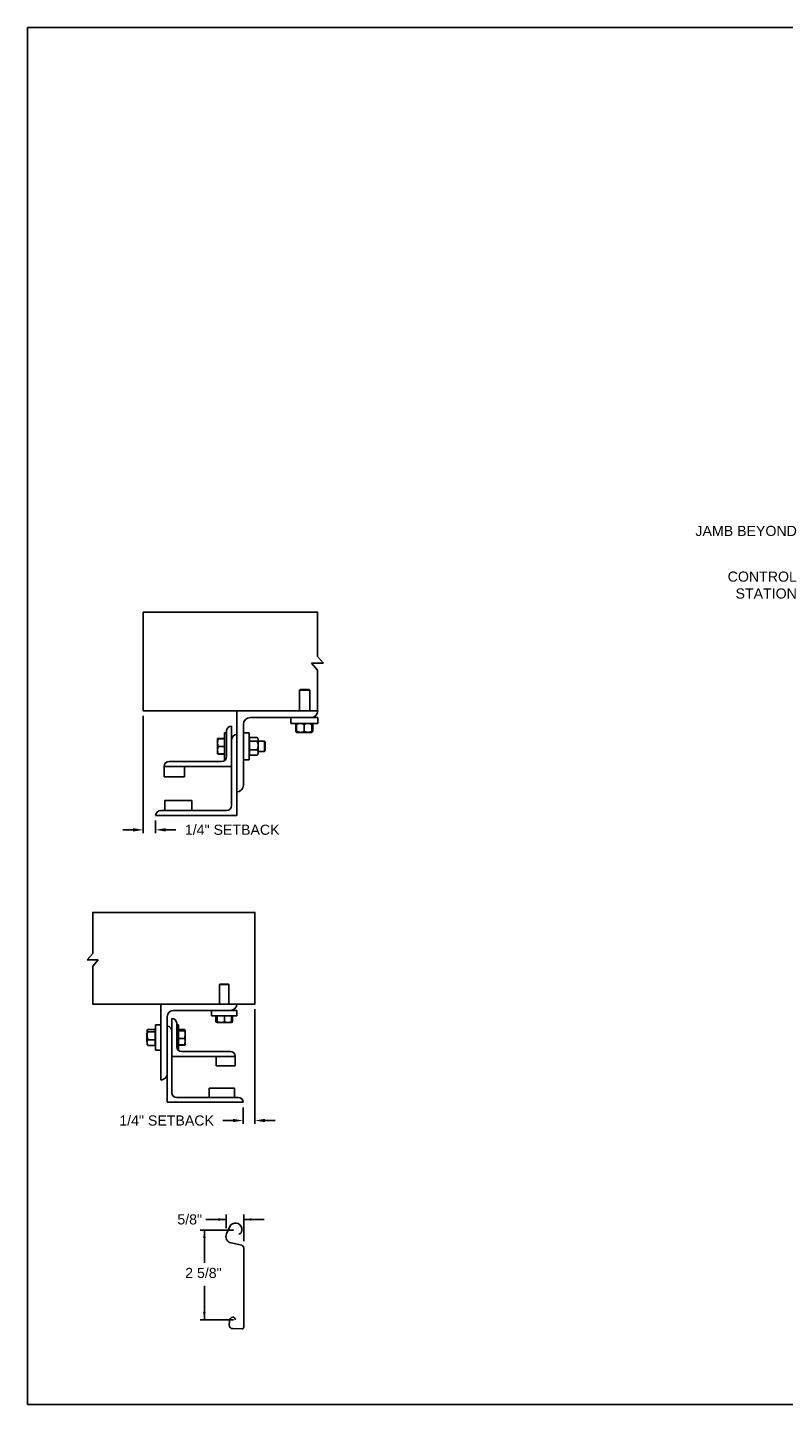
# Model space of a CAD drawing. Header units: inches. Extents: x 169.6 to 213.7, y 195.1 to 266.5.
# Tile 1 of 51: x 169.6 to 176.6, y 195.1 to 207.8. Entities that reach past the tile are written whole.
import ezdxf
from ezdxf import colors
from ezdxf.entities.mleader import LeaderData, LeaderLine
from ezdxf.math import Vec2, Vec3

# ---------------------------------------------------------------- set-up
doc = ezdxf.new("R2010")
doc.units = ezdxf.units.IN
doc.header["$LTSCALE"] = 0.25
doc.header["$MEASUREMENT"] = 0
doc.layers.add('ANNOTATIONS', color=1, linetype='Continuous')
doc.layers.add('DETAILS', color=4, linetype='Continuous')
doc.styles.add('ARIAL', font='arial.ttf', dxfattribs={"height": 0.09375})
doc.dimstyles.new('STANDARD$0', dxfattribs={"dimtxt": 0.09375, "dimasz": 0.09375, "dimexe": 0.03125, "dimexo": 0.046875, "dimgap": 0.09, "dimtad": 0, "dimtih": 1, "dimtoh": 1, "dimdec": 4, "dimzin": 0, "dimdsep": 46, "dimtxsty": 'ARIAL', "dimcen": 0.09, "dimadec": 0, "dimazin": 0, "dimtfac": 1, "dimtdec": 4, "dimtofl": 0, "dimtmove": 0, "dimatfit": 1, "dimfxl": 1, "dimtolj": 1, "dimtzin": 0, "dimarcsym": 0})

# ---------------------------------------------------------------- blocks, each defined once
blk = doc.blocks.new('*D63')
at = {"layer": 'ANNOTATIONS', "color": 0, "lineweight": -2, "transparency": 16777216}
for p, q in [((170.659, 201.438), (170.659, 200.354)), ((170.774, 200.47), (170.774, 200.354)), ((170.565, 200.385), (170.472, 200.385)), ((170.868, 200.385), (170.962, 200.385))]:
    blk.add_line(p, q, dxfattribs=at)
at = {"layer": 'ANNOTATIONS', "color": 0, "transparency": 16777216}
for points in [[(170.565, 200.401), (170.565, 200.369), (170.659, 200.385)], [(170.868, 200.401), (170.868, 200.369), (170.774, 200.385)]]:
    blk.add_solid(points, dxfattribs=at)
at = {"layer": 'defpoints', "color": 0, "transparency": 16777216}
for p in [(170.659, 201.485), (170.774, 200.516), (170.774, 200.385)]:
    blk.add_point(p, dxfattribs=at)
at = {"layer": 'ANNOTATIONS', "color": 0, "transparency": 16777216, "insert": (171.483, 200.385), "char_height": 0.09375, "attachment_point": 5, "style": 'ARIAL'}
blk.add_mtext('\\A1;1/4" SETBACK', dxfattribs=at)
blk = doc.blocks.new('*D67')
at = {"layer": 'ANNOTATIONS', "color": 0, "lineweight": -2, "transparency": 16777216}
for p, q in [((171.692, 198.725), (171.692, 197.665)), ((171.584, 197.817), (171.584, 197.665)), ((171.49, 197.696), (171.397, 197.696)), ((171.786, 197.696), (171.88, 197.696))]:
    blk.add_line(p, q, dxfattribs=at)
at = {"layer": 'ANNOTATIONS', "color": 0, "transparency": 16777216}
for points in [[(171.49, 197.712), (171.49, 197.681), (171.584, 197.696)], [(171.786, 197.712), (171.786, 197.681), (171.692, 197.696)]]:
    blk.add_solid(points, dxfattribs=at)
at = {"layer": 'defpoints', "color": 0, "transparency": 16777216}
for p in [(171.692, 198.772), (171.584, 197.864), (171.584, 197.696)]:
    blk.add_point(p, dxfattribs=at)
at = {"layer": 'ANNOTATIONS', "color": 0, "transparency": 16777216, "insert": (170.876, 197.696), "char_height": 0.09375, "attachment_point": 5, "style": 'ARIAL'}
blk.add_mtext('\\A1;1/4" SETBACK', dxfattribs=at)

msp = doc.modelspace()

# ---------------------------------------------------------------- linework, layer by layer
at = {"layer": 'ANNOTATIONS'}
for p, q in [((171.42624, 196.78127), (171.23874, 196.78127)), ((171.42624, 196.69951), (171.42624, 196.82814)), ((171.59076, 196.58116), (171.59076, 196.82814)), ((171.59076, 196.78127), (171.77826, 196.78127)), ((171.49457, 196.68083), (171.18677, 196.68083)), ((171.22525, 196.68083), (171.22525, 196.37927)), ((171.22525, 195.85362), (171.22525, 196.16831)), ((171.49457, 195.85362), (171.18677, 195.85362))]:
    msp.add_line(p, q, dxfattribs=at)
for p in [(171.55494, 196.64932), (171.22525, 195.92812), (171.22525, 195.85362)]:
    msp.add_point(p, dxfattribs=at)
for points in [[(171.35592, 196.76955), (171.35592, 196.79299), (171.42624, 196.78127)], [(171.66108, 196.79299), (171.66108, 196.76955), (171.59076, 196.78127)], [(171.23697, 196.61051), (171.21352, 196.61051), (171.22525, 196.68083)], [(171.23697, 195.92394), (171.21352, 195.92394), (171.22525, 195.85362)]]:
    msp.add_solid(points, dxfattribs=at)
at = {"layer": 'defpoints'}
msp.add_lwpolyline([(189.05875, 195.07023), (169.58887, 195.07023), (169.58887, 207.80534), (189.05875, 207.80534)], close=True, dxfattribs=at)
at = {"layer": 'DETAILS'}
for p, q in [((172.32668, 201.92572), (172.27235, 201.98897)), ((172.21802, 201.92572), (172.32668, 201.92572)), ((172.27235, 201.86246), (172.21802, 201.92572)), ((172.11086, 201.68197), (172.10625, 201.67736)), ((172.10625, 201.48522), (172.10625, 201.67736)), ((172.10625, 201.67736), (172.2, 201.67736)), ((172.11086, 201.68197), (172.1954, 201.68197)), ((172.1954, 201.68197), (172.2, 201.67736)), ((172.2, 201.67736), (172.2, 201.48522)), ((171.52434, 200.51647), (171.52434, 201.48522)), ((171.47746, 201.34459), (171.47746, 200.61022)), ((171.58684, 200.79772), (171.58684, 201.36022)), ((171.64934, 201.42272), (172.27434, 201.42272)), ((172.02434, 201.36947), (172.02434, 201.42272)), ((172.27434, 201.36947), (172.02434, 201.36947)), ((172.07335, 201.36189), (172.07028, 201.36009)), ((172.07028, 201.36009), (172.07028, 201.29572)), ((172.07244, 201.36009), (172.07244, 201.29572)), ((172.07587, 201.36674), (172.07886, 201.36932)), ((172.07903, 201.36137), (172.07639, 201.36009)), ((172.07639, 201.36009), (172.07639, 201.29572)), ((172.07903, 201.36009), (172.07903, 201.29572)), ((172.14934, 201.36009), (172.14934, 201.29572)), ((172.21965, 201.36009), (172.21965, 201.29572)), ((172.22228, 201.36009), (172.22228, 201.29572)), ((172.22624, 201.36009), (172.22624, 201.29572)), ((172.2284, 201.36009), (172.2284, 201.29572)), ((172.27434, 201.42272), (172.27434, 201.36947)), ((171.34659, 201.2274), (171.3466, 201.22742)), ((171.34659, 201.2274), (171.34659, 201.2274)), ((171.34659, 201.08678), (171.34659, 201.2274)), ((171.41209, 201.2293), (171.35287, 201.2293)), ((171.41209, 201.22857), (171.35287, 201.22857)), ((171.41209, 201.22853), (171.35287, 201.22853)), ((171.41209, 201.22831), (171.35287, 201.22831)), ((171.41209, 201.22747), (171.35287, 201.22747)), ((171.41209, 201.28209), (171.43059, 201.28209)), ((171.41209, 201.28209), (171.41209, 201.03209)), ((171.43059, 201.29772), (171.43059, 201.06334)), ((171.58684, 201.28209), (171.64009, 201.28209)), ((171.64009, 201.28209), (171.64009, 201.03209)), ((171.64009, 201.2274), (171.64209, 201.2274)), ((171.64209, 201.07659), (171.64209, 201.23759)), ((171.64209, 201.23759), (171.71384, 201.23759)), ((171.71821, 201.23321), (171.72321, 201.2274)), ((171.72321, 201.08678), (171.72321, 201.2274)), ((172.07335, 201.29392), (172.07028, 201.29572)), ((172.07681, 201.29337), (172.07244, 201.29572)), ((172.07903, 201.28634), (172.07587, 201.28906)), ((172.07903, 201.29444), (172.07639, 201.29572)), ((172.07903, 201.28634), (172.21965, 201.28634)), ((171.41209, 201.15722), (171.35287, 201.15722)), ((171.64209, 201.20649), (171.71384, 201.20649)), ((171.64209, 201.12599), (171.71384, 201.12599)), ((171.72321, 201.20397), (171.78248, 201.20397)), ((171.78248, 201.11022), (171.72321, 201.11022)), ((171.78248, 201.20397), (171.78709, 201.19936)), ((171.78248, 201.20397), (171.78248, 201.11022)), ((171.78709, 201.11482), (171.78248, 201.11022)), ((171.78709, 201.19936), (171.78709, 201.11482)), ((170.85246, 200.973), (170.85246, 200.87584)), ((170.85246, 200.96959), (171.47746, 200.96959)), ((171.38371, 201.01647), (170.89934, 201.01647)), ((171.03996, 200.87584), (171.03996, 200.96959)), ((171.34659, 201.08678), (171.34659, 201.08678)), ((171.3466, 201.08675), (171.3466, 201.08676)), ((171.34661, 201.08675), (171.3466, 201.08675)), ((171.34664, 201.08669), (171.34661, 201.08675)), ((171.35264, 201.08671), (171.35287, 201.08587)), ((171.35264, 201.08571), (171.35287, 201.08488)), ((171.41209, 201.08684), (171.35287, 201.08684)), ((171.41209, 201.08671), (171.35287, 201.08671)), ((171.41209, 201.08587), (171.35287, 201.08587)), ((171.41209, 201.08565), (171.35287, 201.08565)), ((171.41209, 201.08561), (171.35287, 201.08561)), ((171.41209, 201.08488), (171.35287, 201.08488)), ((171.41865, 201.03209), (171.41209, 201.03209)), ((171.64009, 201.03209), (171.58684, 201.03209)), ((171.64209, 201.08678), (171.64009, 201.08678)), ((171.64209, 201.07659), (171.71384, 201.07659)), ((171.72321, 201.08678), (171.71821, 201.08097)), ((170.85246, 200.87584), (171.03996, 200.87584)), ((171.11028, 200.65709), (170.86028, 200.65709)), ((170.86028, 200.65709), (170.86028, 200.56334)), ((171.11028, 200.56334), (171.11028, 200.65709)), ((170.77434, 200.51647), (171.52434, 200.51647)), ((171.43059, 200.56334), (170.82121, 200.56334)), ((170.14123, 199.18274), (170.19176, 199.24157)), ((170.24229, 199.18274), (170.14123, 199.18274)), ((170.19176, 199.12391), (170.24229, 199.18274)), ((171.36878, 198.95749), (171.36446, 198.95317)), ((171.36446, 198.95317), (171.36446, 198.77304)), ((171.45235, 198.95317), (171.36446, 198.95317)), ((171.44804, 198.95749), (171.36878, 198.95749)), ((171.45235, 198.95317), (171.44804, 198.95749)), ((171.45235, 198.77304), (171.45235, 198.95317)), ((170.82247, 198.77304), (170.82247, 198.06991)), ((170.93966, 198.71444), (171.5256, 198.71444)), ((171.29122, 198.71444), (171.29122, 198.66452)), ((171.5256, 198.66452), (171.5256, 198.71444)), ((170.82247, 198.58261), (170.77255, 198.58261)), ((170.77255, 198.58261), (170.77255, 198.34823)), ((170.88106, 197.86483), (170.88106, 198.65585)), ((170.92501, 198.6412), (170.92501, 197.95272)), ((170.96896, 198.59726), (170.96896, 198.37753)), ((170.9863, 198.58261), (170.96896, 198.58261)), ((170.9863, 198.34823), (170.9863, 198.58261)), ((171.29122, 198.66452), (171.5256, 198.66452)), ((171.3326, 198.66452), (171.3326, 198.609)), ((171.33578, 198.60699), (171.34249, 198.60312)), ((171.34079, 198.66452), (171.34079, 198.609)), ((171.34256, 198.60312), (171.47425, 198.60312)), ((171.34434, 198.66452), (171.34434, 198.609)), ((171.41196, 198.66452), (171.41196, 198.609)), ((171.47433, 198.60312), (171.48104, 198.60699)), ((171.48421, 198.609), (171.47532, 198.60547)), ((171.47603, 198.66452), (171.47603, 198.609)), ((171.48099, 198.60697), (171.48421, 198.609)), ((171.48421, 198.66452), (171.48421, 198.609)), ((170.69462, 198.50634), (170.69333, 198.50505)), ((170.69333, 198.50505), (170.69333, 198.42579)), ((170.69333, 198.42579), (170.69462, 198.4245)), ((170.69714, 198.53426), (170.69462, 198.53134)), ((170.69462, 198.3995), (170.69462, 198.53134)), ((170.77067, 198.53951), (170.70341, 198.53951)), ((170.77067, 198.51756), (170.70341, 198.51756)), ((170.77067, 198.44347), (170.70341, 198.44347)), ((170.77067, 198.39133), (170.77067, 198.53951)), ((170.77255, 198.53134), (170.77067, 198.53134)), ((170.9863, 198.53873), (171.04182, 198.53873)), ((170.9863, 198.53545), (171.04182, 198.53545)), ((170.9863, 198.52626), (171.04182, 198.52626)), ((170.9863, 198.45623), (171.04182, 198.45623)), ((171.04771, 198.53134), (171.04647, 198.53348)), ((171.04771, 198.3995), (171.04771, 198.53086)), ((170.69462, 198.3995), (170.69714, 198.39658)), ((170.77067, 198.39133), (170.70341, 198.39133)), ((170.77067, 198.3995), (170.77255, 198.3995)), ((170.77255, 198.34823), (170.82247, 198.34823)), ((171.51095, 198.28964), (170.92501, 198.28964)), ((170.98015, 198.34823), (170.9863, 198.34823)), ((170.9863, 198.39539), (171.04182, 198.39539)), ((170.9863, 198.39211), (171.04182, 198.39211)), ((171.0129, 198.33358), (171.467, 198.33358)), ((171.04309, 198.39602), (171.04182, 198.39211)), ((171.04647, 198.39736), (171.04771, 198.3995)), ((171.33517, 198.20175), (171.33517, 198.28964)), ((171.51095, 198.29391), (171.51095, 198.20175)), ((171.51095, 198.20175), (171.33517, 198.20175)), ((170.96896, 197.90878), (171.54024, 197.90878)), ((171.26925, 197.90878), (171.26925, 197.99667)), ((171.26925, 197.99667), (171.50362, 197.99667)), ((171.50362, 197.99667), (171.50362, 197.90878)), ((171.58419, 197.86483), (170.88106, 197.86483))]:
    msp.add_line(p, q, dxfattribs=at)
for points in [[(172.27235, 201.98897), (172.27235, 202.39722), (170.65901, 202.39722), (170.65901, 201.48522), (172.27434, 201.48522)], [(172.27235, 201.48522), (172.27235, 201.86246)], [(170.19176, 199.24157), (170.19176, 199.62128), (171.69231, 199.62128), (171.69231, 198.77304), (170.19176, 198.77304), (170.19176, 199.12391)]]:
    msp.add_lwpolyline(points, dxfattribs=at)
msp.add_lwpolyline([(171.54457, 196.64412, 0.33746117), (171.5715, 196.68219), (171.57118, 196.70007, 0.73725505), (171.46103, 196.71493), (171.43022, 196.64851, 0.47976839), (171.47203, 196.56419), (171.57045, 196.54262, -0.21720182), (171.59076, 196.51866), (171.59076, 196.44998), (171.59076, 195.78395, -0.36619075), (171.57102, 195.76853), (171.48636, 195.77125, -0.41028649), (171.45509, 195.80476), (171.45703, 195.84206, -0.37745755), (171.49086, 195.87838, -0.31905635), (171.50274, 195.8729), (171.51381, 195.85362)], format="xyb", dxfattribs=at)
for centre, radius, start, end in [((172.21184, 201.48522), 0.0625, 270, 0), ((171.47746, 201.29772), 0.04688, 90, 180), ((171.64934, 201.36022), 0.0625, 90, 180), ((171.52434, 201.21959), 0.04688, 90, 180), ((170.89769, 200.97123), 0.04527, 87.917978, 177.754387), ((170.89934, 200.96959), 0.04688, 90, 180), ((171.38371, 201.06334), 0.04688, 270, 0), ((171.52434, 200.79772), 0.0625, 270, 0), ((171.43059, 200.61022), 0.04688, 270, 0), ((170.82121, 200.51647), 0.04688, 90, 180), ((170.93966, 198.65585), 0.05859, 90, 180), ((171.467, 198.77304), 0.05859, 270, 0), ((170.88106, 198.52401), 0.04395, 0, 90), ((170.92501, 198.59726), 0.04395, 0, 90), ((171.0129, 198.37753), 0.04395, 180, 270), ((171.46854, 198.29118), 0.04244, 2.245613, 92.082022), ((171.467, 198.28964), 0.04395, 0, 90), ((170.82247, 198.12851), 0.05859, 270, 0), ((170.96896, 197.95272), 0.04395, 180, 270), ((171.54024, 197.86483), 0.04395, 0, 90)]:
    msp.add_arc(centre, radius, start, end, dxfattribs=at)
for points, knots in [([(172.07028, 201.36009), (172.07209, 201.36296), (172.07391, 201.36584), (172.07586, 201.36673), (172.07587, 201.36673)], [0, 0, 0, 0, 0.99332562, 1, 1, 1, 1]), ([(172.07244, 201.36009), (172.07311, 201.36146), (172.07471, 201.36469), (172.07646, 201.36763), (172.07755, 201.36811), (172.07766, 201.36815)], [0, 0, 0, 0, 0.39860917, 0.94310679, 1, 1, 1, 1]), ([(172.07903, 201.36339), (172.07851, 201.3632), (172.07625, 201.36236), (172.0741, 201.36108), (172.07244, 201.36009)], [0, 0, 0, 0, 0.22784114, 1, 1, 1, 1]), ([(172.11418, 201.36947), (172.10926, 201.36911), (172.09924, 201.36838), (172.08759, 201.36418), (172.08096, 201.36101), (172.07903, 201.36009)], [0, 0, 0, 0, 0.40629057, 0.82726642, 1, 1, 1, 1]), ([(172.07903, 201.36009), (172.07903, 201.36148), (172.07903, 201.36478), (172.07903, 201.36858), (172.07903, 201.36917), (172.07903, 201.36947)], [0, 0, 0, 0, 0.26545991, 0.62807649, 1, 1, 1, 1]), ([(172.14934, 201.36009), (172.14387, 201.36255), (172.13274, 201.36757), (172.12058, 201.36945), (172.11435, 201.36946), (172.11418, 201.36947)], [0, 0, 0, 0, 0.48434141, 0.98632773, 1, 1, 1, 1]), ([(172.18449, 201.36947), (172.17957, 201.36911), (172.16955, 201.36838), (172.1579, 201.36418), (172.15127, 201.36101), (172.14934, 201.36009)], [0, 0, 0, 0, 0.40629057, 0.82726642, 1, 1, 1, 1]), ([(172.21965, 201.36009), (172.21418, 201.36255), (172.20305, 201.36757), (172.19089, 201.36945), (172.18466, 201.36946), (172.18449, 201.36947)], [0, 0, 0, 0, 0.48434141, 0.98632773, 1, 1, 1, 1]), ([(172.21965, 201.36009), (172.21965, 201.36148), (172.21965, 201.36478), (172.21965, 201.36858), (172.21965, 201.36917), (172.21965, 201.36947)], [0, 0, 0, 0, 0.26545991, 0.62807649, 1, 1, 1, 1]), ([(172.21982, 201.36916), (172.22012, 201.36875), (172.2208, 201.36784), (172.22162, 201.36408), (172.22212, 201.36108), (172.22228, 201.36009)], [0, 0, 0, 0, 0.36178326, 0.79041419, 1, 1, 1, 1]), ([(172.22102, 201.36801), (172.22129, 201.36786), (172.2226, 201.36712), (172.22434, 201.36404), (172.22577, 201.36107), (172.22624, 201.36009)], [0, 0, 0, 0, 0.15175447, 0.72144224, 1, 1, 1, 1]), ([(172.2284, 201.36009), (172.22659, 201.36296), (172.22477, 201.36584), (172.22281, 201.36673), (172.2228, 201.36673)], [0, 0, 0, 0, 0.99332562, 1, 1, 1, 1]), ([(171.35287, 201.22747), (171.35111, 201.22176), (171.34757, 201.21025), (171.34692, 201.19835), (171.34659, 201.19235)], [0, 0, 0, 0, 0.49545796, 1, 1, 1, 1]), ([(171.34659, 201.2274), (171.3468, 201.22741), (171.34723, 201.22743), (171.34991, 201.22745), (171.35211, 201.22746), (171.35287, 201.22747)], [0, 0, 0, 0, 0.3928666, 0.79169603, 1, 1, 1, 1]), ([(171.35287, 201.22831), (171.35152, 201.2282), (171.34882, 201.22796), (171.34692, 201.22766), (171.34672, 201.22748), (171.34665, 201.22742)], [0, 0, 0, 0, 0.39883061, 0.80149747, 1, 1, 1, 1]), ([(171.35287, 201.22853), (171.35152, 201.22838), (171.34882, 201.22809), (171.34693, 201.22772), (171.34673, 201.2275), (171.34667, 201.22743)], [0, 0, 0, 0, 0.40277376, 0.80942169, 1, 1, 1, 1]), ([(171.35287, 201.2293), (171.35153, 201.22905), (171.34883, 201.22855), (171.34698, 201.22794), (171.34678, 201.22758), (171.34672, 201.22749)], [0, 0, 0, 0, 0.41812145, 0.84026469, 1, 1, 1, 1]), ([(171.71384, 201.23759), (171.71523, 201.23627), (171.71853, 201.23316), (171.72233, 201.22797), (171.72292, 201.22403), (171.72321, 201.22204)], [0, 0, 0, 0, 0.26545991, 0.62807649, 1, 1, 1, 1]), ([(171.72321, 201.22204), (171.7232, 201.22168), (171.72314, 201.21935), (171.7216, 201.215), (171.71785, 201.2102), (171.71483, 201.20741), (171.71384, 201.20649)], [0, 0, 0, 0, 0.06653229, 0.43528257, 0.81455084, 1, 1, 1, 1]), ([(172.07028, 201.29572), (172.07209, 201.29285), (172.07391, 201.28996), (172.07586, 201.28908), (172.07587, 201.28907)], [0, 0, 0, 0, 0.99332562, 1, 1, 1, 1]), ([(172.07244, 201.29572), (172.07311, 201.29435), (172.07471, 201.29112), (172.07646, 201.28818), (172.07755, 201.2877), (172.07766, 201.28765)], [0, 0, 0, 0, 0.39860917, 0.94310679, 1, 1, 1, 1]), ([(172.07639, 201.29572), (172.07663, 201.29433), (172.07719, 201.29105), (172.07802, 201.28757), (172.07861, 201.28702), (172.07886, 201.28679)], [0, 0, 0, 0, 0.30001685, 0.70983799, 1, 1, 1, 1]), ([(172.11418, 201.28634), (172.10926, 201.2867), (172.09924, 201.28742), (172.08759, 201.29163), (172.08096, 201.29479), (172.07903, 201.29572)], [0, 0, 0, 0, 0.40629057, 0.82726642, 1, 1, 1, 1]), ([(172.07903, 201.29572), (172.07903, 201.29432), (172.07903, 201.29103), (172.07903, 201.28723), (172.07903, 201.28664), (172.07903, 201.28634)], [0, 0, 0, 0, 0.26545991, 0.62807649, 1, 1, 1, 1]), ([(172.14934, 201.29572), (172.14387, 201.29325), (172.13274, 201.28824), (172.12058, 201.28636), (172.11435, 201.28634), (172.11418, 201.28634)], [0, 0, 0, 0, 0.48434141, 0.98632773, 1, 1, 1, 1]), ([(172.18449, 201.28634), (172.17957, 201.2867), (172.16955, 201.28742), (172.1579, 201.29163), (172.15127, 201.29479), (172.14934, 201.29572)], [0, 0, 0, 0, 0.40629057, 0.82726642, 1, 1, 1, 1]), ([(172.21965, 201.29572), (172.21418, 201.29325), (172.20305, 201.28824), (172.19089, 201.28636), (172.18466, 201.28634), (172.18449, 201.28634)], [0, 0, 0, 0, 0.48434141, 0.98632773, 1, 1, 1, 1]), ([(172.21965, 201.29572), (172.21965, 201.29432), (172.21965, 201.29103), (172.21965, 201.28723), (172.21965, 201.28664), (172.21965, 201.28634)], [0, 0, 0, 0, 0.26545991, 0.62807649, 1, 1, 1, 1]), ([(172.21982, 201.28665), (172.22012, 201.28706), (172.2208, 201.28797), (172.22162, 201.29173), (172.22212, 201.29473), (172.22228, 201.29572)], [0, 0, 0, 0, 0.36127383, 0.7902469, 1, 1, 1, 1]), ([(172.22102, 201.28779), (172.22129, 201.28795), (172.2226, 201.28868), (172.22434, 201.29176), (172.22577, 201.29474), (172.22624, 201.29572)], [0, 0, 0, 0, 0.15175447, 0.72144224, 1, 1, 1, 1]), ([(172.2284, 201.29572), (172.22659, 201.29285), (172.22477, 201.28996), (172.22281, 201.28908), (172.2228, 201.28907)], [0, 0, 0, 0, 0.993325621, 1, 1, 1, 1]), ([(171.34659, 201.19235), (171.3466, 201.19151), (171.34665, 201.18521), (171.34802, 201.17332), (171.35124, 201.16262), (171.35287, 201.15722)], [0, 0, 0, 0, 0.07010266, 0.53079095, 1, 1, 1, 1]), ([(171.35287, 201.15722), (171.35111, 201.15151), (171.34757, 201.13997), (171.34692, 201.12805), (171.34659, 201.12203)], [0, 0, 0, 0, 0.49545796, 1, 1, 1, 1]), ([(171.34659, 201.12203), (171.3466, 201.1212), (171.34665, 201.11488), (171.34802, 201.10297), (171.35124, 201.09225), (171.35287, 201.08684)], [0, 0, 0, 0, 0.070102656, 0.530790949, 1, 1, 1, 1]), ([(171.71384, 201.20649), (171.7163, 201.20023), (171.72132, 201.18749), (171.7232, 201.17357), (171.72321, 201.16643), (171.72321, 201.16624)], [0, 0, 0, 0, 0.48434141, 0.98632773, 1, 1, 1, 1]), ([(171.72321, 201.16624), (171.72286, 201.16061), (171.72213, 201.14913), (171.71793, 201.1358), (171.71476, 201.1282), (171.71384, 201.12599)], [0, 0, 0, 0, 0.40629057, 0.82726642, 1, 1, 1, 1]), ([(171.71384, 201.12599), (171.7163, 201.12215), (171.72132, 201.11433), (171.7232, 201.10579), (171.72321, 201.10141), (171.72321, 201.10129)], [0, 0, 0, 0, 0.484341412, 0.986327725, 1, 1, 1, 1]), ([(171.72321, 201.10129), (171.72286, 201.09783), (171.72213, 201.09079), (171.71793, 201.08261), (171.71476, 201.07795), (171.71384, 201.07659)], [0, 0, 0, 0, 0.40629057, 0.82726642, 1, 1, 1, 1]), ([(171.35287, 201.08684), (171.35211, 201.08684), (171.34993, 201.08683), (171.34725, 201.0868), (171.34681, 201.08679), (171.34659, 201.08678)], [0, 0, 0, 0, 0.2083045, 0.6015254, 1, 1, 1, 1]), ([(171.34659, 201.08678), (171.34666, 201.08677), (171.34687, 201.08676), (171.3488, 201.08674), (171.35151, 201.08672), (171.35287, 201.08671)], [0, 0, 0, 0, 0.22973043, 0.61267004, 1, 1, 1, 1]), ([(171.71805, 201.08106), (171.71764, 201.08049), (171.71653, 201.07896), (171.71488, 201.0775), (171.71384, 201.07659)], [0, 0, 0, 0, 0.37432244, 1, 1, 1, 1]), ([(171.34279, 198.60413), (171.34142, 198.60451), (171.33797, 198.60547), (171.33463, 198.60767), (171.3326, 198.609)], [0, 0, 0, 0, 0.39613311, 1, 1, 1, 1]), ([(171.34256, 198.60312), (171.34252, 198.60312), (171.3422, 198.60318), (171.3416, 198.60446), (171.34106, 198.60748), (171.34079, 198.609)], [0, 0, 0, 0, 0.07010266, 0.53079095, 1, 1, 1, 1]), ([(171.34434, 198.609), (171.34405, 198.60736), (171.34347, 198.60404), (171.34287, 198.60342), (171.34256, 198.60312)], [0, 0, 0, 0, 0.49545796, 1, 1, 1, 1]), ([(171.37815, 198.60312), (171.37735, 198.60312), (171.37128, 198.60318), (171.35984, 198.60446), (171.34954, 198.60748), (171.34434, 198.609)], [0, 0, 0, 0, 0.07010266, 0.53079095, 1, 1, 1, 1]), ([(171.41196, 198.609), (171.40647, 198.60736), (171.39539, 198.60404), (171.38393, 198.60342), (171.37815, 198.60312)], [0, 0, 0, 0, 0.49545796, 1, 1, 1, 1]), ([(171.444, 198.60312), (171.43974, 198.60332), (171.43115, 198.60372), (171.42048, 198.60623), (171.41414, 198.60829), (171.41196, 198.609)], [0, 0, 0, 0, 0.3928666, 0.79169603, 1, 1, 1, 1]), ([(171.47603, 198.609), (171.47201, 198.60774), (171.46394, 198.6052), (171.45317, 198.60338), (171.44648, 198.60319), (171.444, 198.60312)], [0, 0, 0, 0, 0.38329119, 0.77026914, 1, 1, 1, 1]), ([(171.47425, 198.60312), (171.4743, 198.60312), (171.47462, 198.60318), (171.47522, 198.60446), (171.47576, 198.60748), (171.47603, 198.609)], [0, 0, 0, 0, 0.07010266, 0.53079095, 1, 1, 1, 1]), ([(170.70341, 198.53951), (170.7021, 198.53858), (170.69901, 198.53639), (170.69545, 198.53272), (170.6949, 198.52994), (170.69462, 198.52854)], [0, 0, 0, 0, 0.26545991, 0.62807649, 1, 1, 1, 1]), ([(170.69462, 198.52854), (170.69463, 198.52829), (170.69469, 198.52664), (170.69613, 198.52357), (170.69965, 198.52018), (170.70248, 198.51821), (170.70341, 198.51756)], [0, 0, 0, 0, 0.06653229, 0.43528257, 0.81455084, 1, 1, 1, 1]), ([(170.70341, 198.51756), (170.7011, 198.5118), (170.6964, 198.50007), (170.69464, 198.48726), (170.69462, 198.48069), (170.69462, 198.48051)], [0, 0, 0, 0, 0.48434141, 0.98632773, 1, 1, 1, 1]), ([(170.69462, 198.48051), (170.69495, 198.47533), (170.69563, 198.46477), (170.69958, 198.45249), (170.70254, 198.4455), (170.70341, 198.44347)], [0, 0, 0, 0, 0.40629057, 0.82726642, 1, 1, 1, 1]), ([(170.70341, 198.44347), (170.7011, 198.43941), (170.6964, 198.43116), (170.69464, 198.42214), (170.69462, 198.41752), (170.69462, 198.4174)], [0, 0, 0, 0, 0.48434141, 0.98632773, 1, 1, 1, 1]), ([(170.69462, 198.4174), (170.69495, 198.41375), (170.69563, 198.40632), (170.69958, 198.39768), (170.70254, 198.39276), (170.70341, 198.39133)], [0, 0, 0, 0, 0.40629057, 0.82726642, 1, 1, 1, 1]), ([(171.04182, 198.53873), (171.04254, 198.53809), (171.0445, 198.53635), (171.04567, 198.53457), (171.04642, 198.53344)], [0, 0, 0, 0, 0.36956739, 1, 1, 1, 1]), ([(171.04182, 198.53545), (171.04253, 198.53514), (171.04458, 198.53424), (171.04709, 198.53271), (171.0475, 198.53148), (171.04771, 198.53086)], [0, 0, 0, 0, 0.2083045, 0.6015254, 1, 1, 1, 1]), ([(171.04771, 198.53086), (171.04763, 198.5305), (171.04744, 198.52955), (171.04563, 198.528), (171.04309, 198.52684), (171.04182, 198.52626)], [0, 0, 0, 0, 0.22973043, 0.61267004, 1, 1, 1, 1]), ([(171.04182, 198.52626), (171.04346, 198.52057), (171.04678, 198.50909), (171.0474, 198.49723), (171.04771, 198.49124)], [0, 0, 0, 0, 0.49545796, 1, 1, 1, 1]), ([(171.04771, 198.49124), (171.0477, 198.49041), (171.04764, 198.48413), (171.04636, 198.47228), (171.04334, 198.46161), (171.04182, 198.45623)], [0, 0, 0, 0, 0.07010266, 0.53079095, 1, 1, 1, 1]), ([(171.04182, 198.45623), (171.04346, 198.45129), (171.04678, 198.44132), (171.0474, 198.43101), (171.04771, 198.42581)], [0, 0, 0, 0, 0.49545796, 1, 1, 1, 1]), ([(171.04771, 198.42581), (171.0477, 198.42509), (171.04764, 198.41963), (171.04636, 198.40933), (171.04334, 198.40006), (171.04182, 198.39539)], [0, 0, 0, 0, 0.07010266, 0.53079095, 1, 1, 1, 1]), ([(170.69726, 198.39663), (170.6983, 198.3955), (170.69995, 198.39369), (170.70246, 198.39197), (170.70341, 198.39133)], [0, 0, 0, 0, 0.62450971, 1, 1, 1, 1]), ([(171.04182, 198.39539), (171.04306, 198.39596), (171.04556, 198.39712), (171.04719, 198.39835), (171.04738, 198.39898), (171.0474, 198.39902)], [0, 0, 0, 0, 0.483809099, 0.972271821, 1, 1, 1, 1]), ([(171.04182, 198.39211), (171.04316, 198.39329), (171.04512, 198.39503), (171.04599, 198.39682), (171.04627, 198.3974)], [0, 0, 0, 0, 0.68088301, 1, 1, 1, 1])]:
    msp.add_open_spline(points, degree=3, knots=knots, dxfattribs=at)

# ---------------------------------------------------------------- texts
at = {"layer": 'ANNOTATIONS', "style": 'ARIAL'}
msp.add_text('2 5/8"', height=0.09375, dxfattribs=at).set_placement((171.0474, 196.23976))
at = {"layer": 'ANNOTATIONS', "insert": (171.08939, 196.78127), "char_height": 0.09375, "attachment_point": 5, "style": 'ARIAL'}
msp.add_mtext('\\A1;5/8"', dxfattribs=at)

# ---------------------------------------------------------------- dimensions: what is measured, and where the dimension line sits
at = {"layer": 'ANNOTATIONS'}
dim = msp.add_linear_dim(base=(170.77434, 200.38498), p1=(170.65901, 201.48522), p2=(170.77434, 200.51647), text='1/4" SETBACK', dimstyle='STANDARD$0', override={"dimarcsym": 1}, dxfattribs=at)
dim.commit()
dim.dimension.update_dxf_attribs({"geometry": '*D63', "text_midpoint": (171.48273, 200.38498), "dimtype": 160})
dim = msp.add_linear_dim(base=(171.58419, 197.69613), p1=(171.69231, 198.77171), p2=(171.58419, 197.8635), angle=180, text='1/4" SETBACK', dimstyle='STANDARD$0', override={"dimarcsym": 1}, dxfattribs=at)
dim.commit()
dim.dimension.update_dxf_attribs({"geometry": '*D67', "text_midpoint": (170.8758, 197.69613)})

# ---------------------------------------------------------------- leaders
ml = msp.add_multileader_mtext('Standard', dxfattribs=at)
ml.set_content('JAMB BEYOND', color=256, style='ARIAL')
ml.set_leader_properties()
ml.build(insert=Vec2(0, 0))
ml.multileader.update_dxf_attribs({"dogleg_length": 0.36, "arrow_head_size": 0.09375})
ctx = ml.context
ctx.base_point, ctx.char_height, ctx.arrow_head_size, ctx.landing_gap_size, ctx.plane_origin = Vec3(175.68948, 203.14883), 0.09375, 0.09375, 0.09, Vec3(178.07188, 202.17479)
ctx.text_align_type = 2
notes = []
notes.append((ctx, [(0, (1, 1, 0), (176.89573, 203.14883), (-1, 0), 0.09796, [(0, [(177.76897, 202.97409)], 0, [])])]))
ctx.mtext.insert, ctx.mtext.alignment, ctx.mtext.flow_direction = Vec3(176.70777, 203.1965), 3, 5
ml = msp.add_multileader_mtext('Standard', dxfattribs=at)
ml.set_content('CONTROL STATION', color=256, style='ARIAL')
ml.set_leader_properties()
ml.build(insert=Vec2(0, 0))
ml.multileader.update_dxf_attribs({"dogleg_length": 0.36, "arrow_head_size": 0.09375})
ctx = ml.context
ctx.base_point, ctx.char_height, ctx.arrow_head_size, ctx.landing_gap_size, ctx.plane_origin = Vec3(175.98864, 202.72627), 0.09375, 0.09375, 0.09, Vec3(172.3072, 201.50064)
ctx.text_align_type = 2
notes.append((ctx, [(1, (1, 1, 0), (176.89573, 202.72627), (-1, 0), 0.09796, [(0, [(177.4204, 202.22445)], 0, [])])]))
ctx.mtext.insert, ctx.mtext.width, ctx.mtext.alignment, ctx.mtext.flow_direction = Vec3(176.70777, 202.77395), 1.0279765, 3, 5
for ctx, leaders in notes:
    for number, flags, end, landing, length, lines in leaders:
        leader = LeaderData()
        leader.index, (leader.has_last_leader_line, leader.has_dogleg_vector, leader.attachment_direction) = number, flags
        leader.last_leader_point, leader.dogleg_vector, leader.dogleg_length = Vec3(end), Vec3(landing), length
        for number, points, colour, breaks in lines:
            line = LeaderLine()
            line.index, line.vertices, line.color, line.breaks = number, Vec3.list(points), colors.encode_raw_color(colour), breaks
            leader.lines.append(line)
        ctx.leaders.append(leader)

doc.saveas('drawing.dxf')
